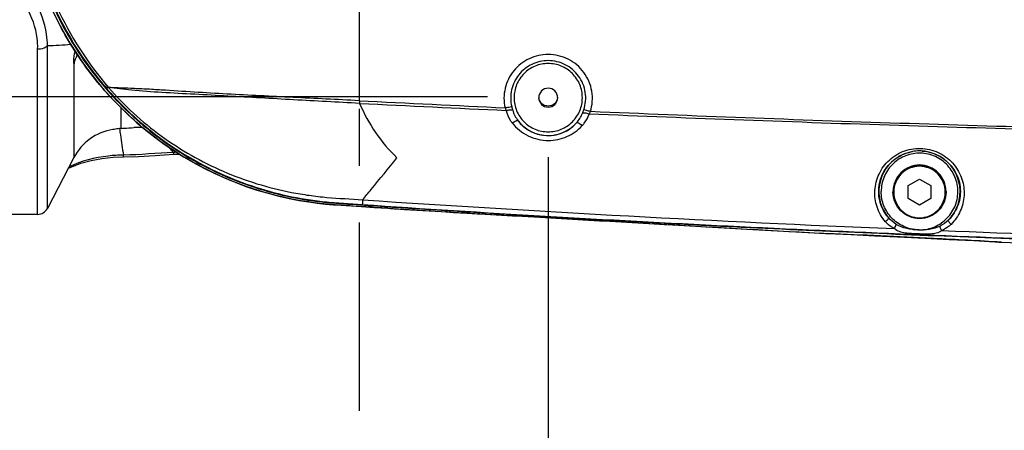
# Model space of a CAD drawing. Header units: millimetres. Extents: x 5828 to 6704, y 123 to 421.
# Tile 94 of 256: x 6376.47 to 6382.96, y 271.62 to 274.33. Entities that reach past the tile are written whole.
import ezdxf

# ---------------------------------------------------------------- set-up
doc = ezdxf.new("R2010")
doc.units = ezdxf.units.MM
doc.linetypes.add('CENTER', pattern=[0.6, 0.375, -0.075, 0.075, -0.075])
for name, color, linetype in [('中心线', 7, 'Continuous'), ('外形图', 7, 'Continuous'), ('尺寸标注', 7, 'Continuous')]:
    doc.layers.add(name, color=color, linetype=linetype)
doc.styles.add('微软雅黑', font='msyh.ttc', dxfattribs={"height": 1.5})
doc.dimstyles.new('尺寸标注_1_20比例', dxfattribs={"dimtxt": 1.5, "dimasz": 1.25, "dimexe": 0.5, "dimexo": 0.4, "dimgap": 0.5, "dimtad": 1, "dimdec": 1, "dimlfac": 20, "dimdsep": 46, "dimtxsty": '微软雅黑', "dimcen": 0.09, "dimadec": 0, "dimazin": 0, "dimtp": 0.01, "dimtm": 0.01, "dimtfac": 1, "dimtdec": 1, "dimtofl": 0, "dimtmove": 0, "dimatfit": 3, "dimfxl": 1, "dimtolj": 1, "dimarcsym": 0})

# ---------------------------------------------------------------- blocks, each defined once
blk = doc.blocks.new('*D1080')
at = {"layer": 'Defpoints', "color": 0}
for p in [(6374.8045, 277.1443), (6379.9544, 273.8211), (6374.8045, 267.4484)]:
    blk.add_point(p, dxfattribs=at)
at = {"layer": '尺寸标注', "color": 0, "lineweight": -2}
for p, q in [((6374.8045, 276.7443), (6374.8045, 266.9484)), ((6379.9544, 273.4211), (6379.9544, 266.9484)), ((6378.7044, 267.4484), (6376.0545, 267.4484))]:
    blk.add_line(p, q, dxfattribs=at)
at = {"layer": '尺寸标注', "color": 0}
for points in [[(6376.0545, 267.6567), (6376.0545, 267.2401), (6374.8045, 267.4484)], [(6378.7044, 267.2401), (6378.7044, 267.6567), (6379.9544, 267.4484)]]:
    blk.add_solid(points, dxfattribs=at)
at = {"layer": '尺寸标注', "color": 0, "insert": (6377.2985, 268.72), "char_height": 1.5, "attachment_point": 5, "style": '微软雅黑'}
blk.add_mtext('\\A1;\\A1;{\\fAlibaba PuHuiTi 3.0 55 Regular|b0|i0|c134|p18;103}', dxfattribs=at)
blk = doc.blocks.new('*D1086')
at = {"layer": 'Defpoints', "color": 0}
for p in [(6374.8045, 277.1443), (6410.7045, 221.4555), (6410.7045, 217.572)]:
    blk.add_point(p, dxfattribs=at)
at = {"layer": '尺寸标注', "color": 0, "lineweight": -2}
for p, q in [((6374.8045, 276.7443), (6374.8045, 217.072)), ((6410.7045, 221.0555), (6410.7045, 217.072)), ((6376.0545, 217.572), (6409.4545, 217.572))]:
    blk.add_line(p, q, dxfattribs=at)
at = {"layer": '尺寸标注', "color": 0}
for points in [[(6376.0545, 217.7803), (6376.0545, 217.3636), (6374.8045, 217.572)], [(6409.4545, 217.3636), (6409.4545, 217.7803), (6410.7045, 217.572)]]:
    blk.add_solid(points, dxfattribs=at)
at = {"layer": '尺寸标注', "color": 0, "insert": (6392.7545, 218.8436), "char_height": 1.5, "attachment_point": 5, "style": '微软雅黑'}
blk.add_mtext('\\A1;\\A1;{\\fAlibaba PuHuiTi 3.0 55 Regular|b0|i0|c134|p18;718}', dxfattribs=at)
blk = doc.blocks.new('*D1152')
at = {"layer": 'Defpoints', "color": 0}
for p in [(6379.9545, 276.8145), (6368.7861, 273.8211), (6379.9545, 273.8211)]:
    blk.add_point(p, dxfattribs=at)
at = {"layer": '尺寸标注', "color": 0, "lineweight": -2}
for p, q in [((6368.7861, 278.0645), (6368.7861, 279.3145)), ((6379.5545, 276.8145), (6368.2861, 276.8145)), ((6379.5545, 273.8211), (6368.2861, 273.8211)), ((6368.7861, 272.5711), (6368.7861, 268.1946))]:
    blk.add_line(p, q, dxfattribs=at)
at = {"layer": '尺寸标注', "color": 0}
for points in [[(6368.5778, 278.0645), (6368.9944, 278.0645), (6368.7861, 276.8145)], [(6368.9944, 272.5711), (6368.5778, 272.5711), (6368.7861, 273.8211)]]:
    blk.add_solid(points, dxfattribs=at)
at = {"layer": '尺寸标注', "color": 0, "insert": (6367.5109, 269.7578), "char_height": 1.5, "attachment_point": 5, "rotation": 90, "style": '微软雅黑'}
blk.add_mtext('\\A1;\\A1;60', dxfattribs=at)

msp = doc.modelspace()

# ---------------------------------------------------------------- linework, layer by layer
at = {"layer": '中心线', "linetype": 'CENTER', "ltscale": 5}
msp.add_line((6378.7066, 278.99), (6378.7066, 271.7487), dxfattribs=at)
at = {"layer": '外形图', "linetype": 'ByBlock'}
for p, q in [((6376.5856, 273.0443), (6376.5856, 274.1365)), ((6376.6498, 273.0832), (6376.6498, 274.1571)), ((6376.8254, 274.0331), (6376.8254, 273.4198)), ((6377.1357, 273.6119), (6377.1357, 273.7474)), ((6377.2804, 273.6163), (6377.2217, 273.6169)), ((6379.9109, 273.5684), (6379.9111, 273.5684)), ((6379.9109, 273.5684), (6379.9111, 273.5684)), ((6377.4447, 273.4922), (6377.4827, 273.4531)), ((6376.8254, 273.4198), (6376.6498, 273.0832)), ((6377.4844, 273.4419), (6377.5204, 273.4425)), ((6382.541, 273.4257), (6382.5413, 273.4255)), ((6382.33, 273.2348), (6382.4045, 273.2778)), ((6382.4045, 273.2778), (6382.479, 273.2348)), ((6382.2295, 273.1953), (6382.2295, 273.1919)), ((6382.33, 273.1489), (6382.33, 273.2348)), ((6382.479, 273.2348), (6382.479, 273.1489)), ((6382.5795, 273.1953), (6382.5795, 273.1919)), ((6382.33, 273.1506), (6382.4045, 273.1076)), ((6382.4045, 273.1059), (6382.33, 273.1489)), ((6382.4045, 273.1076), (6382.479, 273.1506)), ((6382.479, 273.1489), (6382.4045, 273.1059)), ((6378.7228, 273.0954), (6378.8057, 273.0901)), ((6378.8057, 273.0901), (6378.8972, 273.0846)), ((6378.897, 273.0847), (6378.8972, 273.0846)), ((6378.897, 273.0847), (6378.8972, 273.0846)), ((6378.8972, 273.0846), (6379.2474, 273.0628)), ((6382.4045, 273.1059), (6382.4045, 273.1076)), ((6376.5856, 273.0443), (6375.9545, 273.0443)), ((6379.3304, 273.0578), (6379.3301, 273.0579)), ((6379.3301, 273.0579), (6379.3304, 273.0578)), ((6379.3304, 273.0578), (6379.5026, 273.0481)), ((6379.5024, 273.0482), (6379.5026, 273.0481)), ((6379.5024, 273.0482), (6379.5026, 273.0481)), ((6379.5026, 273.0481), (6380.0596, 273.0163)), ((6380.0596, 273.0163), (6381.266, 272.9477)), ((6381.266, 272.9477), (6381.7482, 272.9207)), ((6381.7482, 272.9207), (6381.7477, 272.9207)), ((6381.7477, 272.9207), (6381.7482, 272.9207)), ((6381.7482, 272.9207), (6381.7967, 272.9183)), ((6381.7967, 272.9183), (6381.9543, 272.9111)), ((6381.9543, 272.9111), (6382.1098, 272.9038)), ((6382.1098, 272.9038), (6382.2585, 272.8967)), ((6382.2585, 272.8967), (6382.4411, 272.8876)), ((6382.4411, 272.8876), (6382.601, 272.8795)), ((6382.601, 272.8795), (6382.7637, 272.871)), ((6382.7637, 272.871), (6382.9006, 272.8636)), ((6382.9006, 272.8636), (6382.9446, 272.8611)), ((6382.9277, 272.8621), (6382.94, 272.8603)), ((6382.9432, 272.8612), (6382.94, 272.8603)), ((6382.9422, 272.8612), (6382.9432, 272.8612)), ((6382.9432, 272.8612), (6382.9446, 272.8611)), ((6382.9458, 272.8611), (6382.9446, 272.8611))]:
    msp.add_line(p, q, dxfattribs=at)
for points in [[(6376.692, 274.3728), (6376.7259, 274.3046), (6376.7621, 274.2375), (6376.8006, 274.1718), (6376.8413, 274.1074), (6376.8842, 274.0444), (6376.9293, 273.9828), (6376.9764, 273.9229), (6377.0255, 273.8646), (6377.0766, 273.808), (6377.1297, 273.7533), (6377.1845, 273.7003), (6377.2411, 273.6493), (6377.2994, 273.6003), (6377.3593, 273.5533), (6377.4209, 273.5084), (6377.4839, 273.4656), (6377.5483, 273.4249), (6377.6141, 273.3865), (6377.6811, 273.3504), (6377.7493, 273.3167), (6377.8185, 273.2852), (6377.8889, 273.2562), (6377.9604, 273.2295), (6378.0329, 273.2052), (6378.1057, 273.1835), (6378.1773, 273.1648), (6378.2462, 273.1492), (6378.3112, 273.1366), (6378.3725, 273.1264), (6378.4306, 273.1185), (6378.4858, 273.1124), (6378.5385, 273.1078), (6378.5889, 273.1042), (6378.7228, 273.0954)], [(6376.7882, 273.3485), (6376.8104, 273.359), (6376.8709, 273.3813), (6376.938, 273.4001), (6377.0098, 273.414), (6377.0842, 273.4223), (6377.1513, 273.4249)], [(6377.1513, 273.4249), (6377.2515, 273.4273), (6377.362, 273.4337), (6377.4844, 273.4419)], [(6379.2474, 273.0628), (6379.2783, 273.061), (6379.3304, 273.0578)], [(6382.94, 272.8603), (6383.8604, 272.8285), (6384.8393, 272.7999), (6385.8608, 272.7753), (6386.9252, 272.7546), (6388.0322, 272.7378), (6389.182, 272.7247)]]:
    msp.add_lwpolyline(points, dxfattribs=at)
for centre, radius, start, end in [((6378.7042, 275.3207), 2.204, 180.0041, 218.83404), ((6377.9956, 273.8509), 1.1954, 166.85021, 167.54957), ((6376.9629, 273.9907), 0.179, 135.41836, 138.79778), ((6380.4176, 274.1383), 1.7452, 191.35397, 191.95048), ((6388.5591, 466.4369), 192.894, 267.072219, 267.35856), ((6379.9544, 273.8211), 0.0625, 183.00428, 185.97178), ((6379.9545, 273.8211), 0.0625, 354.02822, 356.99572), ((6379.7148, 274.2007), 1.0903, 202.87462, 225.93755), ((6388.5096, 468.2669), 194.7367, 267.115607, 267.400194), ((6379.8504, 273.8466), 0.3571, 337.79558, 341.65774), ((6379.9545, 273.815), 0.2504, 217.48644, 259.9766), ((6379.954, 273.8143), 0.2497, 217.41446, 258.97307), ((6377.1357, 273.2579), 0.35, 98.88957, 152.44719), ((6377.3052, 271.5551), 2.0636, 90.76266, 92.32996), ((6379.9545, 273.815), 0.2504, 260.0292, 318.03892), ((6379.9549, 273.8144), 0.2497, 280.178, 318.09979), ((6379.9545, 273.8156), 0.251, 258.93286, 259.99917), ((6379.9545, 273.8157), 0.2511, 260.05278, 262.79625), ((6379.9545, 273.8155), 0.2509, 277.78831, 280.21099), ((6377.6019, 270.8407), 2.6152, 92.16277, 92.61278), ((6382.4045, 273.1919), 0.2712, 59.64616, 120.51438), ((6382.4045, 273.1951), 0.268, 90.65766, 99.88177), ((6382.4045, 273.195), 0.268, 86.1644, 89.42285), ((6382.4044, 273.1951), 0.2679, 120.84996, 219.8618), ((6382.4046, 273.1951), 0.2679, 315.51926, 59.31106), ((6387.7993, 407.837), 135.0013, 266.148029, 267.63925), ((6376.5856, 273.1167), 0.0723, 270, 332.44719), ((6381.9931, 277.3488), 4.4349, 266.83445, 267.46198)]:
    msp.add_arc(centre, radius, start, end, dxfattribs=at)
for points, knots in [([(6388.9515, 277.8902), (6388.3799, 277.8842), (6387.2366, 277.8696), (6385.8077, 277.8421), (6384.6647, 277.8132), (6383.8076, 277.7877), (6382.9506, 277.7581), (6382.0937, 277.7239), (6381.3799, 277.6913), (6380.8089, 277.6627), (6380.3807, 277.6398), (6379.9527, 277.6156), (6379.5247, 277.59), (6379.1681, 277.5672), (6378.8829, 277.5486), (6378.6691, 277.5334), (6378.455, 277.5205), (6378.2431, 277.4857), (6378.0356, 277.4309), (6377.8344, 277.3562), (6377.6413, 277.2623), (6377.3975, 277.1129), (6377.1216, 276.8829), (6376.8503, 276.5482), (6376.582, 276.0426), (6376.4387, 275.3268), (6376.5791, 274.6104), (6376.8454, 274.1037), (6377.1153, 273.7679), (6377.3903, 273.5367), (6377.6335, 273.3864), (6377.8261, 273.2917), (6378.027, 273.2162), (6378.2343, 273.1606), (6378.4461, 273.1248), (6378.6601, 273.1114), (6378.874, 273.0965), (6379.1592, 273.0778), (6379.5158, 273.055), (6379.9438, 273.0293), (6380.3718, 273.0051), (6380.8, 272.9822), (6381.3709, 272.9535), (6382.0848, 272.9209), (6382.9416, 272.8867), (6383.7986, 272.857), (6384.6558, 272.8314), (6385.7988, 272.8025), (6387.2277, 272.775), (6388.371, 272.7603), (6388.9426, 272.7543)], [0, 0, 0, 0, 0.062536, 0.125072, 0.15634, 0.187608, 0.218876, 0.250144, 0.281412, 0.297046, 0.31268, 0.328314, 0.343948, 0.359582, 0.367399, 0.375216, 0.383032, 0.390847, 0.398661, 0.406475, 0.414289, 0.422103, 0.437713, 0.453322, 0.46893, 0.5, 0.53107, 0.546679, 0.562288, 0.577897, 0.585711, 0.593525, 0.601339, 0.609153, 0.616968, 0.624784, 0.632601, 0.640418, 0.656052, 0.671686, 0.68732, 0.702954, 0.718588, 0.749856, 0.781124, 0.812392, 0.84366, 0.874928, 0.937464, 1, 1, 1, 1]), ([(6378.5611, 273.1061), (6378.5278, 273.1086), (6378.4613, 273.1141), (6378.3289, 273.1317), (6378.0998, 273.1779), (6377.783, 273.2878), (6377.4328, 273.4854), (6377.1235, 273.7424), (6376.8652, 274.0506), (6376.666, 274.3999), (6376.5329, 274.7792), (6376.4905, 275.0441), (6376.4813, 275.1771)], [0, 0, 0, 0, 0.031287, 0.062574, 0.125133, 0.250122, 0.375109, 0.500093, 0.625074, 0.750051, 0.875026, 1, 1, 1, 1]), ([(6376.536, 275.0235), (6376.5647, 274.8144), (6376.6833, 274.4021), (6376.9158, 274.0423), (6377.0529, 273.8817)], [0, 0, 0, 0, 0.499933, 1, 1, 1, 1]), ([(6376.6498, 274.1571), (6376.6502, 274.1825), (6376.6428, 274.2875), (6376.6036, 274.3884), (6376.5639, 274.4573)], [0, 0, 0, 0, 0.242104, 1, 1, 1, 1]), ([(6376.5856, 274.1365), (6376.5866, 274.1597), (6376.5817, 274.2557), (6376.5478, 274.3486), (6376.5128, 274.4123)], [0, 0, 0, 0, 0.242029, 1, 1, 1, 1]), ([(6376.5856, 274.1365), (6376.5921, 274.1363), (6376.6146, 274.1374), (6376.6387, 274.1452), (6376.6498, 274.1571)], [0, 0, 0, 0, 0.285482, 1, 1, 1, 1]), ([(6376.8282, 274.1086), (6376.8266, 274.1012), (6376.8224, 274.0764), (6376.8214, 274.0504), (6376.8254, 274.0331)], [0, 0, 0, 0, 0.299463, 1, 1, 1, 1]), ([(6376.8472, 274.0987), (6376.8389, 274.0827), (6376.829, 274.0613), (6376.8254, 274.0383), (6376.8254, 274.0331)], [0, 0, 0, 0, 0.778688, 1, 1, 1, 1]), ([(6379.9545, 274.0995), (6379.9115, 274.0995), (6379.8245, 274.0801), (6379.7199, 273.9979), (6379.6609, 273.8789), (6379.6602, 273.7897), (6379.6695, 273.7479)], [0, 0, 0, 0, 0.250327, 0.50047, 0.750334, 1, 1, 1, 1]), ([(6379.9545, 274.0591), (6379.9177, 274.0591), (6379.843, 274.0421), (6379.7539, 273.9708), (6379.7045, 273.8679), (6379.7051, 273.7913), (6379.7136, 273.7555)], [0, 0, 0, 0, 0.250097, 0.500138, 0.750097, 1, 1, 1, 1]), ([(6379.9545, 274.04), (6379.9252, 274.04), (6379.8659, 274.0282), (6379.791, 273.9781), (6379.7408, 273.9031), (6379.7232, 273.8146), (6379.7408, 273.7261), (6379.791, 273.651), (6379.8659, 273.6009), (6379.9252, 273.5892), (6379.9545, 273.5892)], [0, 0, 0, 0, 0.125009, 0.250012, 0.375009, 0.5, 0.624991, 0.749988, 0.874991, 1, 1, 1, 1]), ([(6380.2327, 273.7227), (6380.2464, 273.7655), (6380.2532, 273.8593), (6380.1981, 273.9879), (6380.0911, 274.078), (6379.9996, 274.0995), (6379.9545, 274.0995)], [0, 0, 0, 0, 0.249669, 0.499514, 0.749656, 1, 1, 1, 1]), ([(6380.1894, 273.7342), (6380.2016, 273.7708), (6380.2085, 273.8512), (6380.1627, 273.9622), (6380.0716, 274.0404), (6379.9931, 274.0591), (6379.9545, 274.0591)], [0, 0, 0, 0, 0.249904, 0.499857, 0.749898, 1, 1, 1, 1]), ([(6379.9545, 273.5892), (6379.9838, 273.5892), (6380.0431, 273.6009), (6380.118, 273.651), (6380.1682, 273.7261), (6380.1858, 273.8146), (6380.1682, 273.9031), (6380.118, 273.9781), (6380.0431, 274.0282), (6379.9838, 274.04), (6379.9545, 274.04)], [0, 0, 0, 0, 0.125009, 0.250012, 0.375009, 0.5, 0.624991, 0.749988, 0.874991, 1, 1, 1, 1]), ([(6376.9873, 273.9386), (6377.0911, 273.8096), (6377.2698, 273.6328), (6377.5419, 273.4424), (6377.7611, 273.3233), (6377.9922, 273.2297), (6378.2325, 273.1628), (6378.4377, 273.1297), (6378.6033, 273.1179), (6378.6861, 273.1124), (6378.7275, 273.1095)], [0, 0, 0, 0, 0.249676, 0.374718, 0.499761, 0.624803, 0.749847, 0.874891, 0.937445, 1, 1, 1, 1]), ([(6377.0534, 273.8808), (6377.0524, 273.8808), (6377.0504, 273.8799), (6377.047, 273.8802), (6377.0435, 273.8813), (6377.0381, 273.8842), (6377.0311, 273.8898), (6377.0226, 273.8981), (6377.0138, 273.9075), (6377.0019, 273.921), (6376.9931, 273.9315), (6376.9873, 273.9386)], [0, 0, 0, 0, 0.033767, 0.068469, 0.10894, 0.156237, 0.270809, 0.4046, 0.548294, 0.697166, 1, 1, 1, 1]), ([(6378.7066, 273.7947), (6378.5615, 273.802), (6378.3437, 273.8124), (6378.0534, 273.827), (6377.8357, 273.8386), (6377.6186, 273.8508), (6377.4393, 273.8626), (6377.3, 273.8713), (6377.2053, 273.8755), (6377.1237, 273.8781), (6377.0746, 273.8805), (6377.0529, 273.8817)], [0, 0, 0, 0, 0.263277, 0.394899, 0.526537, 0.658147, 0.788838, 0.852142, 0.910848, 0.960612, 1, 1, 1, 1]), ([(6377.0534, 273.8808), (6377.1571, 273.7628), (6377.3909, 273.5485), (6377.7349, 273.3519), (6378.0305, 273.2429), (6378.2218, 273.1955), (6378.377, 273.1691), (6378.5335, 273.1515), (6378.6515, 273.1462), (6378.73, 273.1406)], [0, 0, 0, 0, 0.249786, 0.499562, 0.624638, 0.749719, 0.812283, 0.874851, 1, 1, 1, 1]), ([(6378.7103, 273.7769), (6378.5651, 273.7843), (6378.2749, 273.8005), (6377.912, 273.8207), (6377.6224, 273.8369), (6377.4105, 273.8476), (6377.2209, 273.8615), (6377.1037, 273.8754), (6377.0534, 273.8808)], [0, 0, 0, 0, 0.262642, 0.525268, 0.656559, 0.786823, 0.908523, 1, 1, 1, 1]), ([(6380.017, 273.8146), (6380.017, 273.8305), (6380.0035, 273.8637), (6379.9545, 273.8837), (6379.9055, 273.8637), (6379.892, 273.8305), (6379.892, 273.8146)], [0, 0, 0, 0, 0.249987, 0.5, 0.750013, 1, 1, 1, 1]), ([(6379.892, 273.8146), (6379.892, 273.7986), (6379.9055, 273.7654), (6379.9545, 273.7454), (6380.0035, 273.7654), (6380.017, 273.7986), (6380.017, 273.8146)], [0, 0, 0, 0, 0.249987, 0.5, 0.750013, 1, 1, 1, 1]), ([(6380.0167, 273.8146), (6380.0151, 273.7998), (6380.0002, 273.7702), (6379.9545, 273.7529), (6379.9088, 273.7702), (6379.8939, 273.7998), (6379.8923, 273.8146)], [0, 0, 0, 0, 0.249987, 0.5, 0.750013, 1, 1, 1, 1]), ([(6379.6695, 273.7479), (6379.6781, 273.7498), (6379.6928, 273.7526), (6379.7075, 273.7551), (6379.7136, 273.7555)], [0, 0, 0, 0, 0.593746, 1, 1, 1, 1]), ([(6379.6764, 273.7306), (6379.6849, 273.7325), (6379.6993, 273.7344), (6379.7145, 273.734), (6379.72, 273.7317)], [0, 0, 0, 0, 0.592182, 1, 1, 1, 1]), ([(6379.6764, 273.7306), (6379.6819, 273.7083), (6379.6943, 273.6795), (6379.712, 273.6543), (6379.7167, 273.6482)], [0, 0, 0, 0, 0.748131, 1, 1, 1, 1]), ([(6380.2327, 273.7227), (6380.2242, 273.7254), (6380.2099, 273.7296), (6380.1953, 273.7334), (6380.1894, 273.7342)], [0, 0, 0, 0, 0.598147, 1, 1, 1, 1]), ([(6388.402, 273.5428), (6388.0615, 273.5422), (6387.3805, 273.5449), (6386.3591, 273.5538), (6385.3377, 273.5682), (6383.9759, 273.5947), (6382.2741, 273.6416), (6380.9131, 273.6933), (6380.2327, 273.7227)], [0, 0, 0, 0, 0.125, 0.250001, 0.375001, 0.500001, 0.750001, 1, 1, 1, 1]), ([(6379.7167, 273.6482), (6379.7246, 273.6536), (6379.7359, 273.6601), (6379.7492, 273.6646), (6379.7547, 273.664), (6379.7558, 273.6626)], [0, 0, 0, 0, 0.668786, 0.880677, 1, 1, 1, 1]), ([(6380.1785, 273.6299), (6380.171, 273.636), (6380.1603, 273.6434), (6380.1474, 273.649), (6380.1419, 273.6488), (6380.1407, 273.6476)], [0, 0, 0, 0, 0.670312, 0.882027, 1, 1, 1, 1]), ([(6380.1785, 273.6299), (6380.1835, 273.6355), (6380.2026, 273.6585), (6380.2171, 273.6854), (6380.2244, 273.7065)], [0, 0, 0, 0, 0.251719, 1, 1, 1, 1]), ([(6380.2244, 273.7065), (6380.216, 273.7092), (6380.2041, 273.7121), (6380.1895, 273.7131), (6380.1834, 273.7125), (6380.1811, 273.7117)], [0, 0, 0, 0, 0.595078, 0.828677, 1, 1, 1, 1]), ([(6388.402, 273.53), (6388.0612, 273.5311), (6387.3795, 273.533), (6386.0162, 273.5446), (6384.3122, 273.5723), (6382.2678, 273.6268), (6380.9054, 273.6776), (6380.2244, 273.7065)], [0, 0, 0, 0, 0.125001, 0.250001, 0.500001, 0.750001, 1, 1, 1, 1]), ([(6377.1357, 273.6119), (6377.1291, 273.6114), (6377.1109, 273.6095), (6377.0931, 273.6055), (6377.0816, 273.6037)], [0, 0, 0, 0, 0.365284, 1, 1, 1, 1]), ([(6377.1254, 273.6104), (6377.1276, 273.5964), (6377.1365, 273.5382), (6377.1449, 273.4799), (6377.1514, 273.4357)], [0, 0, 0, 0, 0.240407, 1, 1, 1, 1]), ([(6377.1357, 273.6119), (6377.1419, 273.6123), (6377.1704, 273.6144), (6377.199, 273.6161), (6377.2213, 273.617)], [0, 0, 0, 0, 0.217209, 1, 1, 1, 1]), ([(6379.7167, 273.6482), (6379.7443, 273.6127), (6379.8174, 273.5531), (6379.9094, 273.532), (6379.9552, 273.5319)], [0, 0, 0, 0, 0.495404, 1, 1, 1, 1]), ([(6379.9552, 273.5319), (6379.9971, 273.5319), (6380.0811, 273.5493), (6380.1508, 273.5995), (6380.1785, 273.6299)], [0, 0, 0, 0, 0.504338, 1, 1, 1, 1]), ([(6382.1791, 272.9962), (6382.1552, 273.0245), (6382.1271, 273.0745), (6382.1105, 273.1469), (6382.1077, 273.2214), (6382.1313, 273.315), (6382.1895, 273.3936), (6382.2523, 273.4403), (6382.3247, 273.4742), (6382.4266, 273.4878), (6382.5441, 273.4543), (6382.6073, 273.4027), (6382.6321, 273.3724)], [0, 0, 0, 0, 0.120433, 0.180279, 0.240222, 0.361146, 0.485438, 0.549243, 0.613786, 0.74344, 0.872865, 1, 1, 1, 1]), ([(6377.1514, 273.4357), (6377.1183, 273.4354), (6376.9956, 273.4278), (6376.8737, 273.3961), (6376.7926, 273.3574)], [0, 0, 0, 0, 0.269042, 1, 1, 1, 1]), ([(6377.1513, 273.4249), (6377.1522, 273.425), (6377.1503, 273.4307), (6377.1514, 273.433), (6377.1514, 273.4357)], [0, 0, 0, 0, 0.255106, 1, 1, 1, 1]), ([(6377.4844, 273.4419), (6377.4854, 273.4419), (6377.4826, 273.4479), (6377.4832, 273.4503), (6377.4827, 273.4531)], [0, 0, 0, 0, 0.252644, 1, 1, 1, 1]), ([(6378.73, 273.1406), (6378.7487, 273.1634), (6378.8242, 273.2555), (6378.8997, 273.3478), (6378.9566, 273.4173)], [0, 0, 0, 0, 0.246674, 1, 1, 1, 1]), ([(6382.1988, 273.0234), (6382.1742, 273.0521), (6382.1371, 273.1209), (6382.13, 273.2379), (6382.1731, 273.3493), (6382.2324, 273.4052), (6382.2668, 273.4255)], [0, 0, 0, 0, 0.246273, 0.490367, 0.740358, 1, 1, 1, 1]), ([(6382.3982, 273.4482), (6382.3658, 273.4474), (6382.3007, 273.4331), (6382.2188, 273.3764), (6382.1642, 273.2932), (6382.1515, 273.2277), (6382.1515, 273.1953)], [0, 0, 0, 0, 0.250018, 0.500025, 0.750017, 1, 1, 1, 1]), ([(6382.3938, 272.9417), (6382.398, 272.9416), (6382.4065, 272.9424), (6382.4191, 272.9428), (6382.4318, 272.9437), (6382.4569, 272.9472), (6382.5102, 272.961), (6382.5835, 273.007), (6382.6428, 273.0918), (6382.6644, 273.1931), (6382.6446, 273.2947), (6382.5867, 273.3805), (6382.5001, 273.437), (6382.4318, 273.4491), (6382.3982, 273.4482)], [0, 0, 0, 0, 0.015714, 0.031439, 0.047149, 0.062873, 0.125644, 0.250557, 0.375463, 0.500363, 0.625264, 0.750169, 0.875082, 1, 1, 1, 1]), ([(6382.5415, 273.4259), (6382.5777, 273.4047), (6382.6397, 273.3453), (6382.6815, 273.2268), (6382.6677, 273.1045), (6382.6238, 273.0353), (6382.5957, 273.0073)], [0, 0, 0, 0, 0.260124, 0.510493, 0.754356, 1, 1, 1, 1]), ([(6382.4045, 273.3703), (6382.3817, 273.3703), (6382.3357, 273.3612), (6382.2775, 273.3223), (6382.2386, 273.2641), (6382.2295, 273.2181), (6382.2295, 273.1953)], [0, 0, 0, 0, 0.250018, 0.500025, 0.750018, 1, 1, 1, 1]), ([(6382.4045, 273.3669), (6382.3817, 273.3669), (6382.3357, 273.3578), (6382.2775, 273.3189), (6382.2386, 273.2607), (6382.2295, 273.2147), (6382.2295, 273.1919)], [0, 0, 0, 0, 0.250018, 0.500025, 0.750018, 1, 1, 1, 1]), ([(6382.4045, 273.3618), (6382.3824, 273.3618), (6382.3377, 273.353), (6382.2812, 273.3152), (6382.2433, 273.2586), (6382.2301, 273.1919), (6382.2433, 273.1251), (6382.2812, 273.0685), (6382.3377, 273.0307), (6382.3824, 273.0219), (6382.4045, 273.0219)], [0, 0, 0, 0, 0.125009, 0.250012, 0.375009, 0.5, 0.624991, 0.749988, 0.874991, 1, 1, 1, 1]), ([(6382.5795, 273.1953), (6382.5795, 273.2181), (6382.5704, 273.2641), (6382.5314, 273.3223), (6382.4733, 273.3612), (6382.4273, 273.3703), (6382.4045, 273.3703)], [0, 0, 0, 0, 0.249982, 0.499975, 0.749982, 1, 1, 1, 1]), ([(6382.5795, 273.1919), (6382.5795, 273.2147), (6382.5704, 273.2607), (6382.5314, 273.3189), (6382.4733, 273.3578), (6382.4273, 273.3669), (6382.4045, 273.3669)], [0, 0, 0, 0, 0.249982, 0.499975, 0.749982, 1, 1, 1, 1]), ([(6382.4045, 273.0219), (6382.4266, 273.0219), (6382.4713, 273.0307), (6382.5278, 273.0685), (6382.5656, 273.1251), (6382.5789, 273.1919), (6382.5656, 273.2586), (6382.5278, 273.3152), (6382.4713, 273.353), (6382.4266, 273.3618), (6382.4045, 273.3618)], [0, 0, 0, 0, 0.125009, 0.250012, 0.375009, 0.5, 0.624991, 0.749988, 0.874991, 1, 1, 1, 1]), ([(6382.6321, 273.3724), (6382.6553, 273.3441), (6382.6909, 273.2789), (6382.7049, 273.1699), (6382.6795, 273.064), (6382.6383, 273.004), (6382.6131, 272.9787)], [0, 0, 0, 0, 0.25548, 0.504721, 0.751102, 1, 1, 1, 1]), ([(6382.3938, 272.9417), (6382.3898, 272.9419), (6382.3818, 272.9433), (6382.3698, 272.9448), (6382.3579, 272.9465), (6382.3343, 272.9517), (6382.2846, 272.9684), (6382.2173, 273.016), (6382.164, 273.0986), (6382.1515, 273.1633), (6382.1515, 273.1953)], [0, 0, 0, 0, 0.031388, 0.062804, 0.094185, 0.125595, 0.251006, 0.500683, 0.750347, 1, 1, 1, 1]), ([(6378.7299, 273.1406), (6378.7294, 273.1332), (6378.7284, 273.1228), (6378.728, 273.1124), (6378.7276, 273.1095)], [0, 0, 0, 0, 0.71574, 1, 1, 1, 1]), ([(6382.4045, 273.017), (6382.3817, 273.017), (6382.3357, 273.0261), (6382.2775, 273.065), (6382.2386, 273.1232), (6382.2295, 273.1692), (6382.2295, 273.1919)], [0, 0, 0, 0, 0.250017, 0.500024, 0.750017, 1, 1, 1, 1]), ([(6382.5795, 273.1919), (6382.5795, 273.1692), (6382.5704, 273.1232), (6382.5314, 273.065), (6382.4733, 273.0261), (6382.4273, 273.017), (6382.4045, 273.017)], [0, 0, 0, 0, 0.249983, 0.499976, 0.749983, 1, 1, 1, 1]), ([(6378.897, 273.0847), (6378.8418, 273.0879), (6378.7298, 273.0949), (6378.6178, 273.102), (6378.5611, 273.1061)], [0, 0, 0, 0, 0.492985, 1, 1, 1, 1]), ([(6378.7275, 273.1095), (6379.1298, 273.0817), (6379.9348, 273.0312), (6381.5455, 272.9445), (6383.1573, 272.8792), (6384.7696, 272.8306), (6385.9791, 272.8018), (6387.1885, 272.7792), (6387.9949, 272.7686), (6388.3979, 272.7628)], [0, 0, 0, 0, 0.125005, 0.25001, 0.500019, 0.625024, 0.750029, 0.875035, 1, 1, 1, 1]), ([(6378.8972, 273.0846), (6378.9335, 273.0823), (6379.0777, 273.073), (6379.222, 273.0644), (6379.3301, 273.0579)], [0, 0, 0, 0, 0.251236, 1, 1, 1, 1]), ([(6379.3304, 273.0578), (6379.3445, 273.0571), (6379.4019, 273.0539), (6379.4592, 273.0506), (6379.5024, 273.0482)], [0, 0, 0, 0, 0.247269, 1, 1, 1, 1]), ([(6379.5026, 273.0481), (6379.886, 273.0261), (6380.6343, 272.9835), (6381.3827, 272.941), (6381.7477, 272.9207)], [0, 0, 0, 0, 0.512265, 1, 1, 1, 1]), ([(6382.1791, 272.9962), (6382.1852, 273.0003), (6382.1928, 273.0075), (6382.199, 273.0171), (6382.1997, 273.022), (6382.1988, 273.0234)], [0, 0, 0, 0, 0.629968, 0.862302, 1, 1, 1, 1]), ([(6382.6131, 272.9787), (6382.6074, 272.9833), (6382.6004, 272.9911), (6382.595, 273.0011), (6382.5947, 273.0061), (6382.5957, 273.0073)], [0, 0, 0, 0, 0.630169, 0.862556, 1, 1, 1, 1]), ([(6382.2384, 272.9502), (6382.2328, 272.9532), (6382.211, 272.9656), (6382.1912, 272.9819), (6382.1791, 272.9962)], [0, 0, 0, 0, 0.254314, 1, 1, 1, 1]), ([(6382.2384, 272.9502), (6382.2415, 272.955), (6382.2463, 272.9642), (6382.2501, 272.9739), (6382.251, 272.9785)], [0, 0, 0, 0, 0.546979, 1, 1, 1, 1]), ([(6382.55, 272.9375), (6382.5397, 272.9299), (6382.5155, 272.9182), (6382.4754, 272.9137), (6382.4345, 272.914), (6382.3931, 272.9156), (6382.3516, 272.9174), (6382.3108, 272.9205), (6382.2713, 272.9281), (6382.2481, 272.9418), (6382.2384, 272.9502)], [0, 0, 0, 0, 0.119819, 0.243257, 0.37125, 0.500075, 0.628897, 0.75687, 0.880253, 1, 1, 1, 1]), ([(6382.3938, 272.9426), (6382.3907, 272.9427), (6382.3845, 272.942), (6382.3751, 272.9418), (6382.3659, 272.9432), (6382.3535, 272.9448), (6382.3381, 272.9472), (6382.3018, 272.9549), (6382.2719, 272.9654), (6382.251, 272.9785)], [0, 0, 0, 0, 0.062769, 0.125373, 0.188272, 0.251092, 0.376521, 0.501978, 1, 1, 1, 1]), ([(6382.5398, 272.9668), (6382.5178, 272.9553), (6382.487, 272.9473), (6382.45, 272.9425), (6382.4344, 272.9414), (6382.4219, 272.9409), (6382.4125, 272.9402), (6382.4031, 272.9413), (6382.397, 272.9425), (6382.3938, 272.9426)], [0, 0, 0, 0, 0.498043, 0.623499, 0.748922, 0.811741, 0.874632, 0.937234, 1, 1, 1, 1]), ([(6382.55, 272.9375), (6382.5474, 272.9425), (6382.5433, 272.9521), (6382.5403, 272.9621), (6382.5398, 272.9668)], [0, 0, 0, 0, 0.546862, 1, 1, 1, 1]), ([(6382.6131, 272.9787), (6382.6088, 272.9743), (6382.5899, 272.9575), (6382.5676, 272.9449), (6382.55, 272.9375)], [0, 0, 0, 0, 0.24664, 1, 1, 1, 1]), ([(6382.55, 272.9375), (6383.0375, 272.9182), (6384.0126, 272.884), (6385.4757, 272.8446), (6386.6951, 272.8203), (6387.6705, 272.8051), (6388.1582, 272.7985), (6388.402, 272.7948)], [0, 0, 0, 0, 0.250015, 0.500031, 0.750047, 0.875055, 1, 1, 1, 1]), ([(6382.9446, 272.8611), (6382.7953, 272.8696), (6382.4127, 272.8895), (6382.03, 272.9078), (6381.7967, 272.9183)], [0, 0, 0, 0, 0.390557, 1, 1, 1, 1])]:
    msp.add_open_spline(points, degree=3, knots=knots, dxfattribs=at)
for points in [[(6378.7067, 274.5495), (6378.7069, 274.2979), (6378.7068, 274.0463), (6378.7066, 273.7947)], [(6376.8049, 274.1648), (6376.7534, 274.1599), (6376.7016, 274.1575), (6376.6498, 274.1571)], [(6379.6695, 273.7479), (6379.6717, 273.7421), (6379.674, 273.7363), (6379.6764, 273.7306)], [(6379.7136, 273.7555), (6379.7155, 273.7475), (6379.7176, 273.7395), (6379.72, 273.7317)], [(6379.72, 273.7317), (6379.7276, 273.7069), (6379.74, 273.6832), (6379.7558, 273.6626)], [(6380.2244, 273.7065), (6380.2273, 273.7119), (6380.23, 273.7173), (6380.2327, 273.7227)], [(6380.1407, 273.6476), (6380.1576, 273.6664), (6380.1715, 273.6883), (6380.1811, 273.7117)], [(6382.267, 273.4251), (6382.295, 273.4418), (6382.3265, 273.4535), (6382.3585, 273.4591)], [(6382.4224, 273.4624), (6382.4637, 273.4597), (6382.5054, 273.4468), (6382.541, 273.4257)], [(6377.4827, 273.4531), (6377.3722, 273.4482), (6377.2619, 273.4368), (6377.1514, 273.4357)], [(6382.251, 272.9785), (6382.2315, 272.9907), (6382.2135, 273.0058), (6382.1988, 273.0234)], [(6382.5957, 273.0073), (6382.5795, 272.991), (6382.5603, 272.9773), (6382.5398, 272.9668)], [(6382.9446, 272.8611), (6385.4173, 272.7689), (6387.892, 272.7332), (6390.3664, 272.7158)]]:
    msp.add_open_spline(points, degree=3, dxfattribs=at)

# ---------------------------------------------------------------- dimensions: what is measured, and where the dimension line sits
at = {"layer": '尺寸标注'}
dim = msp.add_linear_dim(base=(6368.7861, 273.8211), p1=(6379.9545, 276.8145), p2=(6379.9545, 273.8211), angle=90, text='\\A1;60', dimstyle='尺寸标注_1_20比例', override={"dimtxsty": '微软雅黑'}, dxfattribs=at)
dim.commit()
dim.dimension.update_dxf_attribs({"geometry": '*D1152', "text_midpoint": (6367.5109, 269.7578)})
dim = msp.add_linear_dim(base=(6374.8045, 267.4484), p1=(6379.9544, 273.8211), p2=(6374.8045, 277.1443), text='\\A1;{\\fAlibaba PuHuiTi 3.0 55 Regular|b0|i0|c134|p18;<>}', dimstyle='尺寸标注_1_20比例', dxfattribs=at)
dim.commit()
dim.dimension.update_dxf_attribs({"geometry": '*D1080', "text_midpoint": (6377.2985, 267.4484), "dimtype": 160})
dim = msp.add_linear_dim(base=(6410.7045, 217.572), p1=(6374.8045, 277.1443), p2=(6410.7045, 221.4555), text='\\A1;{\\fAlibaba PuHuiTi 3.0 55 Regular|b0|i0|c134|p18;<>}', dimstyle='尺寸标注_1_20比例', dxfattribs=at)
dim.commit()
dim.dimension.update_dxf_attribs({"geometry": '*D1086', "text_midpoint": (6392.7545, 218.8436)})

doc.saveas('drawing.dxf')
